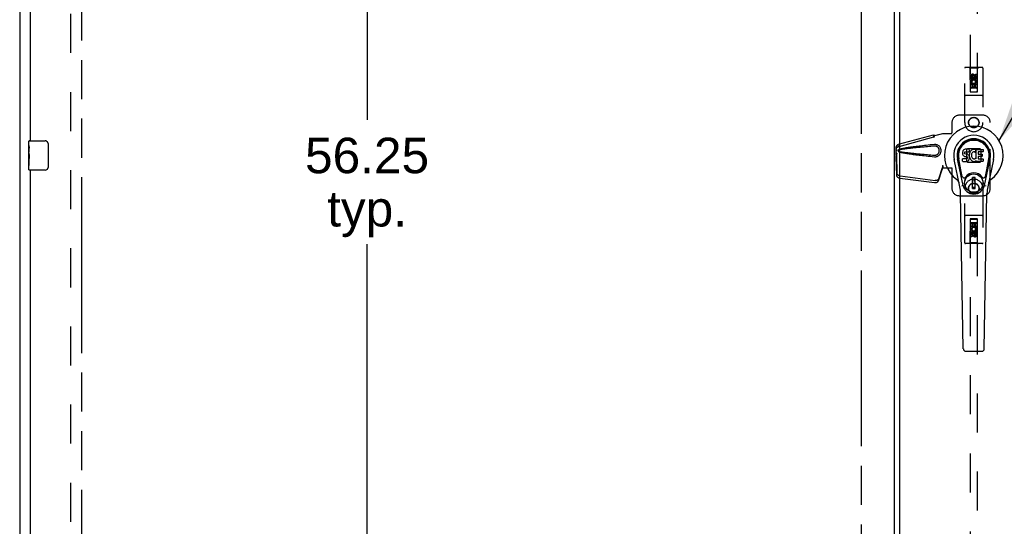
# Model space of a CAD drawing. Header units: inches. Extents: x 0 to 243, y 0 to 157.
# Tile 6 of 16: x 47 to 81, y 72 to 89. Entities that reach past the tile are written whole.
import ezdxf

# ---------------------------------------------------------------- set-up
doc = ezdxf.new("R2010")
doc.units = ezdxf.units.IN
doc.header["$LTSCALE"] = 13.357143
doc.header["$MEASUREMENT"] = 0
doc.linetypes.add('HIDDEN', pattern=[0.2, 0.1, -0.1])
doc.linetypes.add('PHANTOM', pattern=[0.8, 0.45, -0.05, 0.1, -0.05, 0.1, -0.05])
doc.layers.get('0').update_dxf_attribs({"linetype": 'CONTINUOUS'})
for name, color, linetype in [('02___PRT_ALL_AXES', 7, 'CONTINUOUS'), ('AVAILABLE_DOOR_SPACE', 7, 'CONTINUOUS'), ('DEFAULT_2', 8, 'HIDDEN'), ('DIMENSIONS', 7, 'CONTINUOUS')]:
    doc.layers.add(name, color=color, linetype=linetype)
doc.styles.get("Standard").update_dxf_attribs({"font": 'arial.ttf'})
doc.dimstyles.new('DIMSTYLE_2', dxfattribs={"dimtxt": 1.214286, "dimasz": 1.428571, "dimexe": 0.09, "dimexo": 0.07, "dimgap": 0.0425, "dimtad": 0, "dimtih": 1, "dimtoh": 1, "dimzin": 4, "dimdsep": 46, "dimtxsty": 'Standard', "dimblk": '_FILLED', "dimblk1": '_FILLED', "dimblk2": '_FILLED', "dimcen": 0.09, "dimazin": 1, "dimtfac": 1, "dimtdec": 3, "dimtofl": 0, "dimtmove": 0, "dimatfit": 3, "dimldrblk": '_FILLED', "dimfxl": 1, "dimtolj": 1, "dimtzin": 4, "dimarcsym": 0})
doc.dimstyles.get("Standard").update_dxf_attribs({"dimtxt": 1.214286, "dimasz": 1.428571, "dimexe": 0.09, "dimexo": 0.07, "dimgap": 0.09, "dimtad": 0, "dimtih": 1, "dimtoh": 1, "dimdec": 3, "dimzin": 4, "dimdsep": 46, "dimtxsty": 'Standard', "dimblk": '_FILLED', "dimblk1": '_FILLED', "dimblk2": '_FILLED', "dimcen": 0.09, "dimadec": 3, "dimazin": 1, "dimtp": 0.001, "dimtm": 0.001, "dimtfac": 1, "dimtdec": 3, "dimtofl": 0, "dimtmove": 0, "dimatfit": 3, "dimldrblk": '_FILLED', "dimfxl": 1, "dimtolj": 1, "dimtzin": 4, "dimarcsym": 0})

# ---------------------------------------------------------------- blocks, each defined once
blk = doc.blocks.new('_FILLED')
at = {"color": 0, "linetype": 'ByBlock'}
blk.add_solid([(0, 0), (-1, 0.2), (-1, -0.2)], dxfattribs=at)
blk = doc.blocks.new('*D6')
at = {"layer": 'DIMENSIONS', "color": 2, "linetype": 'Continuous'}
for p, q in [((59.319, 112.951), (59.319, 86.041)), ((59.319, 56.701), (59.319, 81.791))]:
    blk.add_line(p, q, dxfattribs=at)
at = {"layer": 'DIMENSIONS', "color": 2, "linetype": 'Continuous', "xscale": 1.4285714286, "yscale": 1.4285714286, "zscale": 1.4285714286}
for p, rotation in [((59.319, 112.951), 90), ((59.319, 56.701), 270)]:
    blk.add_blockref('_FILLED', p, dxfattribs=dict(at, rotation=rotation))
at = {"layer": 'DIMENSIONS', "color": 2, "linetype": 'Continuous', "insert": (59.319, 85.434), "char_height": 1.2143, "width": 4.24323, "attachment_point": 2, "line_spacing_factor": 0.9}
blk.add_mtext('56.25\\Ptyp.', dxfattribs=at)

msp = doc.modelspace()

# ---------------------------------------------------------------- linework, layer by layer
at = {"color": 3, "linetype": 'Continuous'}
for p, q in [((47.437, 114.722), (47.437, 54.93)), ((77.343, 113.052), (77.343, 56.601)), ((77.531, 112.917), (77.531, 56.735)), ((47.812, 85.326), (47.812, 108.576)), ((47.812, 61.076), (47.812, 84.326))]:
    msp.add_line(p, q, dxfattribs=at)
at = {"color": 7, "linetype": 'Continuous'}
for p, q in [((47.752, 85.166), (47.752, 85.311)), ((47.767, 85.326), (48.307, 85.326)), ((48.407, 85.226), (48.407, 84.426)), ((47.752, 84.908), (47.752, 84.942)), ((79.688, 84.941), (79.686, 84.917)), ((79.686, 84.917), (79.687, 84.893)), ((79.687, 84.893), (79.691, 84.87)), ((79.693, 84.964), (79.688, 84.941)), ((79.702, 84.987), (79.693, 84.964)), ((79.716, 85.006), (79.702, 84.987)), ((79.724, 85.014), (79.716, 85.006)), ((79.734, 85.021), (79.724, 85.014)), ((79.756, 85.031), (79.734, 85.021)), ((79.779, 85.038), (79.756, 85.031)), ((79.757, 84.905), (79.758, 84.92)), ((79.758, 84.898), (79.757, 84.905)), ((79.758, 84.92), (79.76, 84.935)), ((79.76, 84.891), (79.758, 84.898)), ((79.76, 84.935), (79.763, 84.942)), ((79.764, 84.885), (79.76, 84.891)), ((79.763, 84.942), (79.769, 84.947)), ((79.771, 84.88), (79.764, 84.885)), ((79.769, 84.947), (79.783, 84.951)), ((79.785, 84.876), (79.771, 84.88)), ((79.919, 85.038), (79.779, 85.038)), ((79.783, 84.951), (79.798, 84.953)), ((79.809, 84.877), (79.785, 84.876)), ((79.798, 84.953), (79.911, 84.953)), ((79.833, 84.876), (79.809, 84.877)), ((79.857, 84.871), (79.833, 84.876)), ((79.911, 84.953), (79.916, 84.953)), ((79.916, 84.953), (79.918, 84.958)), ((79.918, 84.958), (79.919, 84.971)), ((79.923, 84.874), (79.918, 84.829)), ((79.92, 84.995), (79.919, 85.038)), ((79.919, 84.971), (79.92, 84.995)), ((79.927, 84.896), (79.923, 84.874)), ((79.933, 84.917), (79.927, 84.896)), ((79.941, 84.938), (79.933, 84.917)), ((79.952, 84.957), (79.941, 84.938)), ((79.965, 84.976), (79.952, 84.957)), ((79.98, 84.992), (79.965, 84.976)), ((79.996, 85.008), (79.98, 84.992)), ((79.991, 84.872), (79.988, 84.845)), ((79.995, 84.885), (79.991, 84.872)), ((80.001, 84.896), (79.995, 84.885)), ((80.014, 85.021), (79.996, 85.008)), ((80.015, 84.92), (80.001, 84.896)), ((80.035, 85.029), (80.014, 85.021)), ((80.023, 84.93), (80.015, 84.92)), ((80.034, 84.937), (80.023, 84.93)), ((80.059, 84.948), (80.034, 84.937)), ((80.057, 85.034), (80.035, 85.029)), ((80.079, 85.036), (80.057, 85.034)), ((80.072, 84.951), (80.059, 84.948)), ((80.085, 84.951), (80.072, 84.951)), ((80.101, 85.036), (80.079, 85.036)), ((80.098, 84.948), (80.085, 84.951)), ((80.111, 84.943), (80.098, 84.948)), ((80.112, 85.034), (80.101, 85.036)), ((80.123, 85.031), (80.112, 85.034)), ((80.143, 85.014), (80.117, 84.946)), ((80.142, 85.019), (80.123, 85.031)), ((80.152, 84.711), (80.152, 85.036)), ((80.152, 85.036), (80.389, 85.036)), ((80.222, 84.948), (80.222, 84.881)), ((80.389, 84.953), (80.226, 84.953)), ((80.226, 84.876), (80.358, 84.876)), ((80.362, 84.872), (80.362, 84.799)), ((80.393, 85.031), (80.393, 84.957)), ((47.752, 84.711), (47.752, 84.742)), ((79.596, 83.757), (79.398, 84.683)), ((79.706, 83.804), (79.514, 84.707)), ((79.562, 84.481), (79.518, 84.708)), ((79.629, 84.334), (79.555, 84.716)), ((79.688, 84.631), (79.688, 84.706)), ((79.691, 84.87), (79.699, 84.847)), ((79.752, 84.711), (79.693, 84.711)), ((79.693, 84.626), (79.837, 84.626)), ((79.699, 84.847), (79.712, 84.827)), ((79.712, 84.827), (79.728, 84.81)), ((79.728, 84.81), (79.748, 84.797)), ((79.748, 84.797), (79.759, 84.793)), ((79.813, 84.711), (79.752, 84.711)), ((79.759, 84.793), (79.771, 84.791)), ((79.771, 84.791), (79.818, 84.79)), ((79.828, 84.713), (79.813, 84.711)), ((79.818, 84.79), (79.826, 84.789)), ((79.826, 84.789), (79.833, 84.787)), ((79.835, 84.716), (79.828, 84.713)), ((79.833, 84.787), (79.839, 84.782)), ((79.84, 84.721), (79.835, 84.716)), ((79.837, 84.626), (79.849, 84.628)), ((79.839, 84.782), (79.844, 84.777)), ((79.849, 84.733), (79.84, 84.721)), ((79.844, 84.777), (79.85, 84.763)), ((79.852, 84.74), (79.849, 84.733)), ((79.849, 84.628), (79.86, 84.632)), ((79.85, 84.763), (79.853, 84.748)), ((79.853, 84.748), (79.852, 84.74)), ((79.867, 84.866), (79.857, 84.871)), ((79.86, 84.632), (79.88, 84.646)), ((79.877, 84.859), (79.867, 84.866)), ((79.895, 84.842), (79.877, 84.859)), ((79.88, 84.646), (79.897, 84.663)), ((79.908, 84.822), (79.895, 84.842)), ((79.897, 84.663), (79.904, 84.673)), ((79.904, 84.673), (79.909, 84.683)), ((79.917, 84.8), (79.908, 84.822)), ((79.909, 84.683), (79.918, 84.706)), ((79.923, 84.777), (79.917, 84.8)), ((79.918, 84.829), (79.919, 84.807)), ((79.918, 84.706), (79.924, 84.729)), ((79.919, 84.807), (79.922, 84.785)), ((79.922, 84.785), (79.927, 84.763)), ((79.926, 84.753), (79.923, 84.777)), ((79.924, 84.729), (79.926, 84.753)), ((79.927, 84.763), (79.934, 84.742)), ((79.934, 84.742), (79.955, 84.703)), ((79.955, 84.703), (79.968, 84.685)), ((79.968, 84.685), (79.982, 84.668)), ((79.982, 84.668), (79.999, 84.653)), ((79.988, 84.845), (79.988, 84.818)), ((79.988, 84.818), (79.989, 84.805)), ((79.989, 84.805), (79.992, 84.792)), ((79.992, 84.792), (80.002, 84.767)), ((79.999, 84.653), (80.017, 84.639)), ((80.002, 84.767), (80.015, 84.744)), ((80.015, 84.744), (80.024, 84.734)), ((80.017, 84.639), (80.026, 84.634)), ((80.024, 84.734), (80.034, 84.725)), ((80.026, 84.634), (80.037, 84.63)), ((80.034, 84.725), (80.045, 84.718)), ((80.037, 84.63), (80.059, 84.625)), ((80.045, 84.718), (80.058, 84.713)), ((80.058, 84.713), (80.071, 84.711)), ((80.059, 84.625), (80.081, 84.622)), ((80.071, 84.711), (80.084, 84.71)), ((80.081, 84.622), (80.103, 84.625)), ((80.084, 84.71), (80.098, 84.712)), ((80.098, 84.712), (80.11, 84.716)), ((80.103, 84.625), (80.124, 84.632)), ((80.11, 84.716), (80.122, 84.722)), ((80.122, 84.722), (80.134, 84.729)), ((80.124, 84.632), (80.143, 84.644)), ((80.14, 84.728), (80.152, 84.711)), ((80.143, 84.644), (80.143, 84.644)), ((80.154, 84.644), (80.143, 84.644)), ((80.154, 84.631), (80.154, 84.644)), ((80.389, 84.626), (80.158, 84.626)), ((80.223, 84.79), (80.223, 84.712)), ((80.358, 84.794), (80.228, 84.794)), ((80.228, 84.708), (80.389, 84.708)), ((80.394, 84.703), (80.394, 84.631)), ((80.438, 83.804), (80.63, 84.707)), ((80.515, 84.334), (80.589, 84.716)), ((80.746, 84.683), (80.549, 83.757)), ((80.582, 84.481), (80.627, 84.708)), ((47.752, 84.341), (47.752, 84.481)), ((48.307, 84.326), (47.767, 84.326)), ((79.677, 84.109), (79.629, 84.334)), ((80.467, 84.109), (80.515, 84.334)), ((80.027, 83.695), (80.027, 84.069)), ((80.117, 84.069), (80.027, 84.069)), ((80.027, 84.03), (80.117, 84.03)), ((80.078, 84.03), (80.078, 83.951)), ((80.117, 83.951), (80.078, 83.951)), ((80.117, 83.695), (80.117, 84.069)), ((79.714, 78.211), (79.621, 83.531)), ((80.117, 83.734), (80.027, 83.734)), ((80.027, 83.695), (80.117, 83.695)), ((80.43, 78.211), (80.523, 83.531)), ((79.793, 78.134), (80.351, 78.134))]:
    msp.add_line(p, q, dxfattribs=at)
for points in [[(48.4, 85.263), (48.402, 85.257), (48.404, 85.251), (48.405, 85.245), (48.406, 85.239), (48.407, 85.233), (48.407, 85.226)], [(48.407, 84.426), (48.407, 84.42), (48.406, 84.414), (48.405, 84.408), (48.404, 84.402), (48.402, 84.396), (48.4, 84.39)], [(79.674, 83.774), (79.672, 83.779), (79.67, 83.785), (79.669, 83.79), (79.668, 83.796)], [(80.476, 83.796), (80.475, 83.79), (80.474, 83.785), (80.472, 83.779), (80.47, 83.774)]]:
    msp.add_lwpolyline(points, dxfattribs=at)
for radius in [0.317, 0.313]:
    msp.add_circle((80.072, 83.882), radius, dxfattribs=at)
for centre, radius, start, end in [((80.072, 84.826), 1.004, 305.5066, 234.4934), ((47.767, 85.311), 0.015, 90, 180), ((48.307, 85.226), 0.1, 21.1999, 90), ((80.072, 84.826), 0.689, 347.9703, 192.0297), ((80.072, 84.826), 0.571, 347.9703, 192.0297), ((80.072, 84.817), 0.527, 348.9402, 191.0594), ((80.113, 84.947), 0.00448, 246.1578, 339.0016), ((80.139, 85.015), 0.00448, 339.0016, 51.8729), ((80.226, 84.948), 0.00448, 90, 180), ((80.226, 84.881), 0.00448, 180, 270), ((80.358, 84.872), 0.00448, 0, 90), ((80.389, 85.031), 0.00448, 0, 90), ((80.389, 84.957), 0.00448, 270, 360), ((79.693, 84.706), 0.00448, 90, 180.0119), ((79.693, 84.631), 0.00483, 180, 270), ((80.136, 84.726), 0.00448, 34.0893, 127.3444), ((80.158, 84.631), 0.00448, 180, 270), ((80.228, 84.79), 0.00448, 90, 180), ((80.228, 84.712), 0.00448, 180, 270), ((80.358, 84.799), 0.00448, 270, 360), ((80.389, 84.703), 0.00448, 0, 90), ((80.389, 84.631), 0.00448, 270, 360), ((47.767, 84.341), 0.015, 180, 270), ((48.307, 84.426), 0.1, 270, 338.8001), ((80.072, 83.882), 0.354, 35.4237, 144.5763), ((79.375, 83.849), 0.197, 12.0297, 54.4934), ((79.735, 84.122), 0.0591, 192.0297, 324.5763), ((80.409, 84.122), 0.0591, 215.4237, 347.9703), ((80.769, 83.849), 0.197, 125.5066, 167.9703), ((78.44, 83.511), 1.181, 1, 12.0297), ((80.072, 83.882), 0.374, 192.0297, 347.9703), ((81.704, 83.511), 1.181, 167.9703, 179), ((79.793, 78.212), 0.0787, 181, 270), ((80.351, 78.212), 0.0787, 270, 359)]:
    msp.add_arc(centre, radius, start, end, dxfattribs=at)
msp.add_ellipse((80.072, 84.817), major_axis=(0, 0.565), ratio=0.999848, start_param=-1.76365, end_param=1.76365, dxfattribs=at)
at = {"layer": '02___PRT_ALL_AXES', "color": 8, "linetype": 'HIDDEN'}
for p, q in [((80.136, 87.513), (80.136, 87.605)), ((80.136, 87.605), (80.179, 87.605)), ((80.179, 87.605), (80.179, 87.513)), ((79.965, 87.449), (79.965, 87.541)), ((80.008, 87.449), (79.965, 87.449)), ((79.965, 87.137), (79.965, 87.293)), ((79.965, 87.293), (80.143, 87.293)), ((80.014, 87.317), (79.974, 87.3)), ((80.008, 87.541), (80.008, 87.449)), ((80.008, 87.25), (80.008, 87.137)), ((80.05, 87.25), (80.008, 87.25)), ((80.05, 87.158), (80.05, 87.25)), ((80.052, 87.513), (80.052, 87.541)), ((80.093, 87.555), (80.093, 87.509)), ((80.093, 87.25), (80.093, 87.158)), ((80.136, 87.25), (80.093, 87.25)), ((80.143, 87.293), (80.124, 87.306)), ((80.136, 87.137), (80.136, 87.25)), ((80.168, 87.296), (80.166, 87.293)), ((80.166, 87.293), (80.179, 87.293)), ((80.179, 87.293), (80.179, 87.137)), ((80.008, 87.137), (79.965, 87.137)), ((80.093, 87.158), (80.05, 87.158)), ((80.179, 87.137), (80.136, 87.137)), ((79.965, 82.36), (79.965, 82.516)), ((79.965, 82.516), (80.008, 82.516)), ((80.008, 82.516), (80.008, 82.403)), ((80.136, 82.403), (80.136, 82.516)), ((80.136, 82.516), (80.179, 82.516)), ((80.179, 82.516), (80.179, 82.36)), ((79.978, 82.36), (79.965, 82.36)), ((79.976, 82.357), (79.978, 82.36)), ((80.179, 82.36), (80.001, 82.36)), ((80.001, 82.36), (80.02, 82.347)), ((80.008, 82.403), (80.051, 82.403)), ((80.051, 82.403), (80.051, 82.495)), ((80.051, 82.495), (80.094, 82.495)), ((80.094, 82.495), (80.094, 82.403)), ((80.094, 82.403), (80.136, 82.403)), ((80.131, 82.336), (80.17, 82.353)), ((80.136, 82.112), (80.136, 82.204)), ((80.136, 82.204), (80.179, 82.204)), ((80.179, 82.204), (80.179, 82.112)), ((79.965, 82.048), (79.965, 82.14)), ((80.008, 82.048), (79.965, 82.048)), ((80.008, 82.14), (80.008, 82.048)), ((80.051, 82.098), (80.051, 82.144)), ((80.092, 82.14), (80.092, 82.112))]:
    msp.add_line(p, q, dxfattribs=at)
at = {"layer": '02___PRT_ALL_AXES', "color": 7, "linetype": 'Continuous'}
for p, q in [((47.752, 85.166), (47.752, 85.311)), ((47.752, 84.908), (47.752, 85.165)), ((47.758, 85.109), (47.752, 85.109)), ((47.752, 84.942), (47.759, 84.942)), ((47.752, 84.341), (47.752, 84.905)), ((47.753, 84.879), (47.752, 84.879)), ((47.759, 84.942), (47.759, 85.078)), ((47.752, 84.747), (47.758, 84.747)), ((47.752, 84.711), (47.759, 84.711)), ((47.752, 84.648), (47.759, 84.648)), ((47.759, 84.481), (47.759, 84.711)), ((47.752, 84.481), (47.759, 84.481))]:
    msp.add_line(p, q, dxfattribs=at)
for points in [[(47.752, 85.166), (47.752, 85.162), (47.752, 85.157), (47.753, 85.152), (47.755, 85.139)], [(47.752, 84.908), (47.752, 84.9), (47.752, 84.891), (47.753, 84.881)], [(47.753, 84.881), (47.756, 84.847), (47.757, 84.835), (47.758, 84.823), (47.758, 84.81), (47.759, 84.797), (47.759, 84.784), (47.759, 84.772), (47.758, 84.759), (47.758, 84.746), (47.757, 84.734), (47.756, 84.722)], [(47.755, 85.139), (47.755, 85.131), (47.756, 85.123), (47.757, 85.115)], [(47.757, 85.115), (47.758, 85.106), (47.758, 85.097), (47.759, 85.087), (47.759, 85.078)]]:
    msp.add_lwpolyline(points, dxfattribs=at)
at = {"layer": '02___PRT_ALL_AXES', "color": 8, "linetype": 'HIDDEN'}
for centre, radius in [((80.072, 87.499), 0.085), ((80.072, 85.951), 0.172), ((80.072, 83.701), 0.172), ((80.072, 82.154), 0.085)]:
    msp.add_circle(centre, radius, dxfattribs=at)
for centre, radius, start, end in [((80.03, 87.541), 0.0644, 12.2995, 180.0775), ((80.072, 87.342), 0.107, 334.2636, 203.4027), ((80.03, 87.541), 0.0219, 359.9011, 180), ((80.072, 87.342), 0.0639, 324.8895, 203.4026), ((80.115, 87.513), 0.0635, 180, 360), ((80.114, 87.513), 0.0219, 190.307, 360), ((80.072, 82.31), 0.107, 154.2636, 23.4027), ((80.029, 82.14), 0.0635, 0, 180), ((80.072, 82.31), 0.0639, 144.8895, 23.4026), ((80.03, 82.14), 0.0219, 10.307, 180), ((80.114, 82.111), 0.0644, 192.2995, 0.0775), ((80.114, 82.112), 0.0219, 179.9011, 360)]:
    msp.add_arc(centre, radius, start, end, dxfattribs=at)
at = {"layer": '02___PRT_ALL_AXES', "color": 7, "linetype": 'Continuous'}
msp.add_ellipse((48.015, 84.742), major_axis=(0.263, 0), ratio=0.432808, start_param=3.141593, end_param=3.321581, dxfattribs=at)
at = {"layer": 'AVAILABLE_DOOR_SPACE', "color": 4, "linetype": 'PHANTOM'}
for p, q in [((49.562, 56.701), (49.562, 112.951)), ((76.218, 112.951), (76.218, 56.701))]:
    msp.add_line(p, q, dxfattribs=at)
at = {"layer": 'DEFAULT_2', "color": 8, "linetype": 'HIDDEN'}
for p, q in [((49.187, 56.274), (49.187, 113.378)), ((79.947, 112.999), (79.947, 86.997)), ((80.197, 86.997), (80.197, 112.999)), ((79.76, 85.951), (79.76, 87.809)), ((80.355, 87.839), (79.79, 87.839)), ((79.942, 87.809), (79.912, 87.839)), ((79.942, 87.809), (79.946, 86.999)), ((80.202, 87.809), (79.942, 87.809)), ((80.072, 87.571), (80.01, 87.534)), ((80.072, 87.571), (80.072, 87.559)), ((80.135, 87.534), (80.072, 87.571)), ((80.199, 86.999), (80.202, 87.809)), ((80.202, 87.809), (80.232, 87.839)), ((80.385, 87.809), (80.385, 85.951)), ((80.2, 87.249), (79.944, 87.249)), ((80.01, 87.534), (80.01, 87.462)), ((80.01, 87.534), (80.02, 87.529)), ((80.01, 87.462), (80.02, 87.468)), ((80.01, 87.462), (80.072, 87.426)), ((80.072, 87.559), (80.02, 87.529)), ((80.02, 87.529), (80.02, 87.468)), ((80.02, 87.468), (80.072, 87.438)), ((80.125, 87.529), (80.072, 87.559)), ((80.072, 87.438), (80.125, 87.468)), ((80.072, 87.426), (80.135, 87.462)), ((80.072, 87.426), (80.072, 87.438)), ((80.135, 87.534), (80.125, 87.529)), ((80.125, 87.468), (80.125, 87.529)), ((80.135, 87.462), (80.125, 87.468)), ((80.135, 87.462), (80.135, 87.534)), ((79.946, 86.999), (80.199, 86.999)), ((79.947, 87), (80.197, 87)), ((79.947, 86.997), (80.197, 86.997)), ((80.157, 87.124), (79.987, 87.124)), ((80.355, 86.874), (79.79, 86.874)), ((79.322, 85.951), (79.322, 85.598)), ((80.385, 86.201), (79.572, 86.201)), ((80.635, 83.701), (80.635, 85.951)), ((78.732, 85.508), (79.004, 85.581)), ((78.74, 85.508), (79.012, 85.581)), ((79.004, 85.581), (79.325, 85.581)), ((79.318, 85.581), (79.322, 85.598)), ((79.325, 85.581), (79.322, 85.598)), ((77.502, 85.209), (78.692, 85.529)), ((77.515, 85.138), (78.706, 85.458)), ((78.693, 85.525), (78.692, 85.529)), ((78.706, 85.458), (78.692, 85.529)), ((78.693, 85.525), (78.707, 85.454)), ((78.707, 85.454), (78.706, 85.458)), ((78.74, 85.508), (78.732, 85.508)), ((77.414, 85.03), (77.416, 85.052)), ((77.414, 84.829), (77.414, 85.03)), ((77.42, 85.03), (77.414, 85.03)), ((77.436, 84.91), (77.414, 84.829)), ((77.421, 85.029), (77.421, 85.028)), ((77.421, 85.028), (77.421, 85.027)), ((77.421, 85.027), (77.421, 85.026)), ((77.421, 85.026), (77.421, 85.021)), ((77.421, 85.021), (77.423, 85.002)), ((77.423, 85.002), (77.424, 84.989)), ((77.424, 84.989), (77.425, 84.983)), ((77.425, 84.983), (77.426, 84.973)), ((77.433, 85.004), (77.437, 85.017)), ((77.437, 85.017), (77.442, 85.035)), ((77.444, 84.91), (77.442, 84.903)), ((77.469, 85.196), (77.482, 85.125)), ((78.751, 85.2), (78.728, 85.199)), ((79.835, 85.028), (79.871, 85.064)), ((79.835, 84.625), (79.835, 85.028)), ((79.871, 85.064), (80.274, 85.064)), ((80.274, 85.064), (80.31, 85.028)), ((80.31, 85.028), (80.31, 84.625)), ((77.423, 84.84), (77.409, 84.769)), ((77.41, 84.779), (77.409, 84.769)), ((77.409, 84.769), (77.428, 84.154)), ((77.42, 84.856), (77.412, 84.8)), ((77.414, 84.829), (77.42, 84.829)), ((77.423, 84.84), (77.442, 84.225)), ((79.871, 84.589), (79.835, 84.625)), ((80.274, 84.589), (79.871, 84.589)), ((80.31, 84.625), (80.274, 84.589)), ((78.86, 83.96), (78.992, 84.344)), ((78.874, 84.031), (79.006, 84.415)), ((78.992, 84.344), (79.006, 84.415)), ((79.001, 84.41), (78.992, 84.344)), ((79.004, 84.489), (79.004, 84.479)), ((79.004, 84.489), (79.004, 84.401)), ((79.004, 84.489), (79.012, 84.489)), ((79.004, 84.479), (79.005, 84.449)), ((79.004, 84.401), (79.325, 84.401)), ((79.005, 84.43), (79.005, 84.425)), ((79.012, 84.489), (79.012, 84.401)), ((79.318, 84.401), (79.322, 84.385)), ((79.325, 84.401), (79.322, 84.385)), ((79.322, 84.385), (79.322, 83.701)), ((77.546, 84.055), (78.733, 83.902)), ((77.559, 84.126), (78.747, 83.973)), ((79.76, 81.844), (79.76, 83.702)), ((80.385, 83.702), (80.385, 81.844)), ((79.572, 83.451), (80.385, 83.451)), ((80.355, 82.779), (79.79, 82.779)), ((79.946, 82.654), (79.942, 81.844)), ((79.946, 82.654), (80.199, 82.654)), ((79.947, 82.656), (79.947, 56.654)), ((80.197, 82.656), (79.947, 82.656)), ((80.197, 82.653), (79.947, 82.653)), ((79.987, 82.529), (80.157, 82.529)), ((80.197, 56.654), (80.197, 82.656)), ((80.202, 81.844), (80.199, 82.654)), ((79.944, 82.404), (80.2, 82.404)), ((80.072, 82.227), (80.01, 82.191)), ((80.01, 82.191), (80.01, 82.118)), ((80.01, 82.191), (80.02, 82.185)), ((80.072, 82.215), (80.02, 82.185)), ((80.02, 82.185), (80.02, 82.124)), ((80.072, 82.227), (80.072, 82.215)), ((80.135, 82.191), (80.072, 82.227)), ((80.125, 82.185), (80.072, 82.215)), ((80.135, 82.191), (80.125, 82.185)), ((80.125, 82.124), (80.125, 82.185)), ((80.135, 82.118), (80.135, 82.191)), ((79.942, 81.844), (79.912, 81.814)), ((80.202, 81.844), (79.942, 81.844)), ((80.01, 82.118), (80.02, 82.124)), ((80.01, 82.118), (80.072, 82.082)), ((80.02, 82.124), (80.072, 82.094)), ((80.072, 82.094), (80.125, 82.124)), ((80.072, 82.082), (80.135, 82.118)), ((80.072, 82.082), (80.072, 82.094)), ((80.135, 82.118), (80.125, 82.124)), ((80.202, 81.844), (80.232, 81.814)), ((80.355, 81.814), (79.79, 81.814))]:
    msp.add_line(p, q, dxfattribs=at)
for points in [[(77.469, 85.196), (77.476, 85.2), (77.485, 85.203), (77.493, 85.206), (77.502, 85.209)], [(78.693, 85.525), (78.697, 85.523), (78.7, 85.521), (78.703, 85.52), (78.706, 85.518), (78.708, 85.518), (78.711, 85.517), (78.713, 85.516), (78.716, 85.516)], [(78.707, 85.454), (78.71, 85.456), (78.712, 85.457), (78.714, 85.459), (78.716, 85.462), (78.718, 85.464), (78.719, 85.467), (78.721, 85.47), (78.722, 85.472), (78.723, 85.476), (78.724, 85.479), (78.725, 85.482), (78.725, 85.486), (78.726, 85.49), (78.727, 85.493), (78.728, 85.497), (78.73, 85.501)], [(78.716, 85.516), (78.721, 85.514), (78.724, 85.514), (78.727, 85.513), (78.73, 85.512), (78.733, 85.511), (78.736, 85.51), (78.74, 85.508)], [(78.73, 85.501), (78.731, 85.505), (78.732, 85.508)], [(78.73, 85.501), (78.73, 85.503), (78.731, 85.505), (78.733, 85.507), (78.735, 85.508), (78.737, 85.508)], [(77.444, 84.91), (77.438, 84.891), (77.433, 84.871), (77.428, 84.853), (77.422, 84.834), (77.417, 84.817), (77.412, 84.8)], [(77.416, 85.052), (77.417, 85.059), (77.42, 85.067), (77.423, 85.075), (77.428, 85.083), (77.434, 85.091), (77.441, 85.099), (77.449, 85.106), (77.459, 85.113), (77.47, 85.119), (77.482, 85.125)], [(77.418, 85.089), (77.418, 85.083), (77.418, 85.075), (77.418, 85.068), (77.417, 85.061), (77.417, 85.055), (77.416, 85.052)], [(77.418, 85.089), (77.418, 85.103), (77.42, 85.119), (77.424, 85.134), (77.428, 85.148), (77.435, 85.161), (77.442, 85.172), (77.45, 85.181), (77.459, 85.189), (77.469, 85.196)], [(77.419, 85.069), (77.418, 85.087), (77.418, 85.089)], [(77.426, 84.973), (77.425, 84.989), (77.424, 85.005), (77.423, 85.021), (77.421, 85.037), (77.42, 85.053), (77.419, 85.069)], [(77.42, 85.03), (77.421, 85.03), (77.421, 85.03), (77.421, 85.029), (77.421, 85.029), (77.421, 85.029)], [(77.436, 84.91), (77.433, 84.901), (77.431, 84.891), (77.428, 84.882), (77.426, 84.873), (77.423, 84.864), (77.42, 84.856)], [(77.426, 84.973), (77.427, 84.979), (77.429, 84.986), (77.43, 84.992), (77.432, 84.998), (77.433, 85.004)], [(77.482, 85.125), (77.49, 85.129), (77.498, 85.132), (77.507, 85.135), (77.515, 85.138)], [(77.51, 85.026), (77.504, 85.023), (77.499, 85.019), (77.494, 85.015), (77.49, 85.01), (77.488, 85.004), (77.486, 84.998), (77.486, 84.992), (77.486, 84.985), (77.488, 84.979), (77.49, 84.974), (77.494, 84.968), (77.498, 84.964), (77.504, 84.96), (77.51, 84.956)], [(77.51, 85.016), (77.505, 85.014), (77.5, 85.011), (77.496, 85.008), (77.493, 85.004), (77.491, 85), (77.49, 84.996), (77.489, 84.991), (77.49, 84.987), (77.491, 84.982), (77.494, 84.978), (77.497, 84.975), (77.5, 84.972), (77.505, 84.969), (77.51, 84.967)], [(78.728, 85.199), (78.653, 85.192), (78.581, 85.185), (78.512, 85.177), (78.445, 85.17), (78.381, 85.164), (78.32, 85.157), (78.261, 85.15), (78.205, 85.144), (78.15, 85.137), (78.099, 85.131), (78.049, 85.125), (78.001, 85.119), (77.955, 85.113), (77.911, 85.107), (77.869, 85.101), (77.828, 85.095), (77.79, 85.089), (77.752, 85.083), (77.717, 85.076), (77.683, 85.07), (77.65, 85.064), (77.619, 85.057), (77.59, 85.05), (77.562, 85.043), (77.535, 85.035), (77.51, 85.026)], [(78.728, 85.146), (78.665, 85.141), (78.604, 85.135), (78.545, 85.13), (78.488, 85.126), (78.433, 85.121), (78.38, 85.116), (78.329, 85.112), (78.28, 85.107), (78.234, 85.103), (78.189, 85.099), (78.145, 85.095), (78.104, 85.091), (78.065, 85.087), (78.027, 85.084), (77.991, 85.08), (77.957, 85.076), (77.924, 85.073), (77.893, 85.07), (77.862, 85.067), (77.833, 85.063), (77.805, 85.06), (77.778, 85.057), (77.75, 85.054), (77.723, 85.051), (77.697, 85.047), (77.67, 85.044), (77.643, 85.04), (77.616, 85.036), (77.589, 85.032), (77.563, 85.027), (77.536, 85.022), (77.51, 85.016)], [(77.51, 84.967), (77.536, 84.961), (77.563, 84.956), (77.589, 84.951), (77.616, 84.947), (77.643, 84.943), (77.67, 84.939), (77.696, 84.936), (77.723, 84.932), (77.75, 84.929), (77.777, 84.926), (77.804, 84.923), (77.833, 84.92), (77.862, 84.916), (77.892, 84.913), (77.923, 84.91), (77.956, 84.907), (77.99, 84.903), (78.026, 84.9), (78.064, 84.896), (78.103, 84.892), (78.145, 84.888), (78.188, 84.884), (78.233, 84.88), (78.28, 84.876), (78.329, 84.871), (78.379, 84.867), (78.432, 84.862), (78.487, 84.857), (78.544, 84.853), (78.603, 84.847), (78.665, 84.842), (78.728, 84.837)], [(77.51, 84.956), (77.535, 84.948), (77.561, 84.94), (77.589, 84.933), (77.618, 84.926), (77.648, 84.919), (77.681, 84.913), (77.714, 84.907), (77.75, 84.901), (77.786, 84.895), (77.825, 84.889), (77.865, 84.883), (77.907, 84.877), (77.951, 84.871), (77.997, 84.865), (78.045, 84.859), (78.094, 84.852), (78.146, 84.846), (78.201, 84.84), (78.257, 84.833), (78.316, 84.826), (78.378, 84.82), (78.442, 84.813), (78.509, 84.806), (78.579, 84.798), (78.652, 84.791), (78.728, 84.783)], [(78.728, 84.783), (78.751, 84.783), (78.774, 84.784), (78.796, 84.788), (78.818, 84.795), (78.839, 84.804), (78.859, 84.815), (78.877, 84.828), (78.894, 84.843), (78.908, 84.858), (78.92, 84.875), (78.929, 84.891), (78.938, 84.908), (78.944, 84.924), (78.949, 84.941), (78.952, 84.958), (78.954, 84.975), (78.955, 84.991), (78.954, 85.008), (78.952, 85.025), (78.949, 85.042), (78.944, 85.058), (78.938, 85.075), (78.93, 85.092), (78.92, 85.108), (78.908, 85.124), (78.894, 85.14), (78.877, 85.155), (78.859, 85.168), (78.839, 85.179), (78.818, 85.188), (78.796, 85.195), (78.774, 85.199), (78.751, 85.2)], [(78.728, 84.837), (78.738, 84.836), (78.747, 84.837), (78.756, 84.837), (78.766, 84.839), (78.775, 84.84), (78.784, 84.843), (78.793, 84.846), (78.802, 84.849), (78.81, 84.853), (78.818, 84.858), (78.826, 84.863), (78.835, 84.869), (78.843, 84.876), (78.851, 84.884), (78.859, 84.894), (78.866, 84.904), (78.873, 84.914), (78.878, 84.926), (78.883, 84.937), (78.887, 84.948), (78.889, 84.959), (78.891, 84.97), (78.892, 84.98), (78.893, 84.991), (78.892, 85.001), (78.891, 85.011), (78.89, 85.022), (78.887, 85.033), (78.884, 85.044), (78.879, 85.055), (78.874, 85.067), (78.867, 85.078), (78.86, 85.088), (78.852, 85.097), (78.844, 85.105), (78.836, 85.113), (78.827, 85.119), (78.819, 85.124), (78.811, 85.129), (78.802, 85.133), (78.793, 85.137), (78.785, 85.14), (78.775, 85.142), (78.766, 85.144), (78.757, 85.146), (78.747, 85.146), (78.738, 85.146), (78.728, 85.146)], [(77.412, 84.8), (77.411, 84.794), (77.41, 84.779)], [(77.42, 84.856), (77.421, 84.853), (77.421, 84.851), (77.421, 84.848), (77.422, 84.845), (77.422, 84.843), (77.423, 84.84)], [(77.559, 84.126), (77.544, 84.129), (77.529, 84.133), (77.515, 84.138), (77.501, 84.144), (77.488, 84.152), (77.477, 84.161), (77.467, 84.17), (77.458, 84.18), (77.451, 84.191), (77.446, 84.202), (77.443, 84.213), (77.442, 84.225)], [(79.004, 84.461), (79.004, 84.454), (79.004, 84.441), (79.003, 84.426), (79.001, 84.41), (78.999, 84.393), (78.997, 84.382)], [(79.012, 84.489), (79.009, 84.469), (79.007, 84.449), (79.004, 84.429), (79.001, 84.41)], [(79.005, 84.449), (79.005, 84.439), (79.005, 84.43)], [(79.005, 84.425), (79.005, 84.422), (79.005, 84.42), (79.005, 84.417), (79.006, 84.415)], [(77.428, 84.154), (77.43, 84.142), (77.433, 84.131), (77.438, 84.12), (77.445, 84.109), (77.453, 84.099), (77.463, 84.09), (77.475, 84.081), (77.487, 84.073), (77.501, 84.067), (77.515, 84.062), (77.53, 84.058), (77.546, 84.055)], [(78.733, 83.902), (78.748, 83.901), (78.762, 83.901), (78.776, 83.902), (78.789, 83.905), (78.802, 83.908), (78.814, 83.913), (78.825, 83.919), (78.834, 83.925), (78.843, 83.933), (78.85, 83.941), (78.856, 83.95), (78.86, 83.96)], [(78.874, 84.031), (78.869, 84.021), (78.864, 84.012), (78.857, 84.004), (78.848, 83.996), (78.838, 83.99), (78.827, 83.984), (78.815, 83.979), (78.803, 83.976), (78.789, 83.973), (78.775, 83.972), (78.761, 83.972), (78.747, 83.973)]]:
    msp.add_lwpolyline(points, dxfattribs=at)
for centre, radius in [((80.072, 87.499), 0.0845), ((80.072, 85.951), 0.18), ((80.072, 83.702), 0.18), ((80.072, 82.154), 0.0845)]:
    msp.add_circle(centre, radius, dxfattribs=at)
for centre, radius, start, end in [((79.79, 87.809), 0.03, 90, 180), ((80.355, 87.809), 0.03, 0, 90), ((79.79, 86.904), 0.03, 180, 270), ((79.987, 87.084), 0.04, 90, 180), ((79.987, 87.039), 0.04, 180, 270), ((80.157, 87.084), 0.04, 0, 90), ((80.157, 87.039), 0.04, 270, 360), ((80.355, 86.904), 0.03, 270, 360), ((79.572, 85.951), 0.25, 90, 180), ((80.072, 85.951), 0.312, 180, 360), ((80.385, 85.951), 0.25, 0, 90), ((80.072, 83.702), 0.312, 0, 180), ((79.572, 83.701), 0.25, 180, 270), ((80.385, 83.701), 0.25, 270, 360), ((79.79, 82.749), 0.03, 90, 180), ((79.987, 82.614), 0.04, 90, 180), ((79.987, 82.569), 0.04, 180, 270), ((80.157, 82.614), 0.04, 0, 90), ((80.157, 82.569), 0.04, 270, 360), ((80.355, 82.749), 0.03, 0, 90), ((79.79, 81.844), 0.03, 180, 270), ((80.355, 81.844), 0.03, 270, 360)]:
    msp.add_arc(centre, radius, start, end, dxfattribs=at)
msp.add_ellipse((77.44, 84.903), major_axis=(0.02, 0.0746), ratio=0.018459, start_param=-3.136658, end_param=-1.565862, dxfattribs=at)

# ---------------------------------------------------------------- dimensions: what is measured, and where the dimension line sits
at = {"layer": 'DIMENSIONS', "color": 2, "linetype": 'Continuous'}
dim = msp.add_linear_dim(base=(59.319, 56.701), p1=(49.562, 112.951), p2=(49.562, 56.701), angle=270, text='<>\\Ptyp.', dimstyle='DIMSTYLE_2', dxfattribs=at)
dim.commit()
dim.dimension.update_dxf_attribs({"geometry": '*D6', "text_midpoint": (59.319, 83.916), "dimtype": 160})

# ---------------------------------------------------------------- leaders
at = {"layer": 'DIMENSIONS', "color": 2, "linetype": 'Continuous', "annotation_type": 0, "has_hookline": 1, "hookline_direction": 1, "text_width": 8.531}
msp.add_leader([(80.936, 85.337), (82.996, 88.839), (84.16, 88.839)], dimstyle='Standard', override={"dimtad": 0}, dxfattribs=at)

doc.saveas('drawing.dxf')
